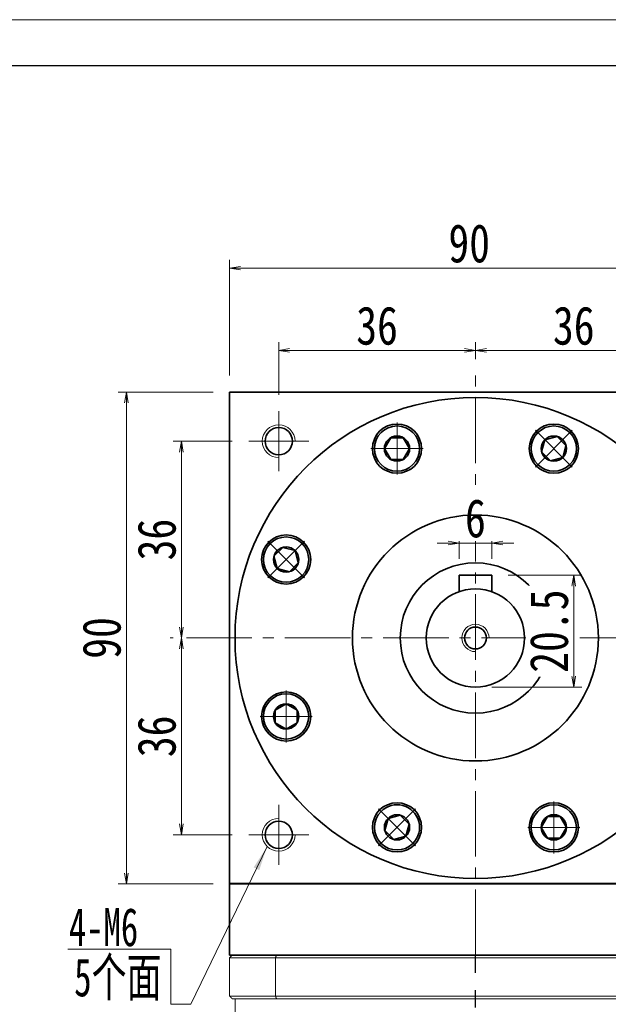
# Model space of a CAD drawing. Header units: millimetres. Extents: x -35 to 701, y -29 to 472.
# Tile 6 of 7: x 333 to 441, y 291 to 472. Entities that reach past the tile are written whole.
import ezdxf

# ---------------------------------------------------------------- set-up
doc = ezdxf.new("R2010")
doc.units = ezdxf.units.MM
doc.set_wipeout_variables(frame=1)
doc.linetypes.add('CENTER2', pattern=[28.575, 19.05, -3.175, 3.175, -3.175])
doc.linetypes.add('点画线', pattern=[18, 12, -2, 2, -2])
doc.layers.add('3中心线层', color=1, linetype='CENTER2')
for name, color, linetype, lineweight in [('EB0', 7, 'Continuous', 35), ('中心线层', 1, '点画线', 18), ('图框_外框线', 7, 'Continuous', 18), ('尺寸线层', 3, 'Continuous', 18), ('粗实线', 7, 'Continuous', 40), ('粗实线层', 7, 'Continuous', 35)]:
    doc.layers.add(name, color=color, linetype=linetype, lineweight=lineweight)
doc.styles.add('宋体', font='SimSun.ttf', dxfattribs={"width": 0.8})
doc.styles.add('标准', font='txt', dxfattribs={"width": 0.667})
doc.dimstyles.new('A水平标注$0', dxfattribs={"dimtxt": 3.5, "dimasz": 2, "dimexe": 1.5, "dimexo": 3, "dimgap": 1.1, "dimtad": 1, "dimtoh": 1, "dimdec": 4, "dimdsep": 46, "dimtxsty": '宋体', "dimblk": 'OPEN', "dimcen": 3, "dimclrd": 3, "dimclre": 3, "dimclrt": 6, "dimadec": 0, "dimazin": 0, "dimtm": 1e-09, "dimtfac": 1, "dimtdec": 4, "dimtix": 1, "dimtmove": 0, "dimatfit": 3, "dimldrblk": 'OPEN', "dimfxl": 0, "dimlwd": 13, "dimlwe": 13, "dimarcsym": 0})

# ---------------------------------------------------------------- blocks, each defined once
blk = doc.blocks.new('_Open')
at = {"color": 0, "linetype": 'ByBlock', "lineweight": -2}
for p, q in [((-1, 0.167), (0, 0)), ((-1, -0.167), (0, 0)), ((0, 0), (-1, 0))]:
    blk.add_line(p, q, dxfattribs=at)
blk = doc.blocks.new('*D14')
at = {"layer": 'Defpoints', "color": 0, "transparency": 16777216}
for p in [(461.2, 426.06), (371.2, 403.4), (461.2, 403.4)]:
    blk.add_point(p, dxfattribs=at)
at = {"layer": '尺寸线层', "color": 3, "lineweight": 13, "transparency": 16777216}
for p, q in [((371.2, 406.4), (371.2, 427.56)), ((461.2, 406.4), (461.2, 427.56)), ((373.2, 426.06), (459.2, 426.06))]:
    blk.add_line(p, q, dxfattribs=at)
at = {"layer": '尺寸线层', "color": 3, "lineweight": 13, "transparency": 16777216, "xscale": 2, "yscale": 2, "zscale": 2, "rotation": 180}
blk.add_blockref('_Open', (371.2, 426.06), dxfattribs=at)
at = {"layer": '尺寸线层', "color": 3, "lineweight": 13, "transparency": 16777216, "xscale": 2, "yscale": 2, "zscale": 2}
blk.add_blockref('_Open', (461.2, 426.06), dxfattribs=at)
at = {"layer": '尺寸线层', "color": 6, "transparency": 16777216, "insert": (415.06, 430.56), "char_height": 7, "attachment_point": 5, "style": '宋体', "bg_fill": 3, "box_fill_scale": 1.1, "bg_fill_color": 256, "bg_fill_true_color": 13158600, "bg_fill_transparency": 0}
blk.add_mtext('90', dxfattribs=at)
blk = doc.blocks.new('*D15')
at = {"layer": 'Defpoints', "color": 0, "transparency": 16777216}
for p in [(380.2, 411.01), (416.2, 406.4), (380.2, 399.9)]:
    blk.add_point(p, dxfattribs=at)
at = {"layer": '尺寸线层', "color": 3, "lineweight": 13, "transparency": 16777216}
for p, q in [((380.2, 402.9), (380.2, 412.51)), ((414.2, 411.01), (382.2, 411.01)), ((416.2, 409.4), (416.2, 412.51))]:
    blk.add_line(p, q, dxfattribs=at)
at = {"layer": '尺寸线层', "color": 3, "lineweight": 13, "transparency": 16777216, "xscale": 2, "yscale": 2, "zscale": 2, "rotation": 180}
blk.add_blockref('_Open', (380.2, 411.01), dxfattribs=at)
at = {"layer": '尺寸线层', "color": 3, "lineweight": 13, "transparency": 16777216, "xscale": 2, "yscale": 2, "zscale": 2}
blk.add_blockref('_Open', (416.2, 411.01), dxfattribs=at)
at = {"layer": '尺寸线层', "color": 6, "transparency": 16777216, "insert": (398.2, 415.51), "char_height": 7, "attachment_point": 5, "style": '宋体', "bg_fill": 3, "box_fill_scale": 1.1, "bg_fill_color": 256, "bg_fill_true_color": 13158600, "bg_fill_transparency": 0}
blk.add_mtext('36', dxfattribs=at)
blk = doc.blocks.new('*D16')
at = {"layer": 'Defpoints', "color": 0, "transparency": 16777216}
for p in [(452.2, 411.01), (416.2, 406.4), (452.2, 399.9)]:
    blk.add_point(p, dxfattribs=at)
at = {"layer": '尺寸线层', "color": 3, "lineweight": 13, "transparency": 16777216}
for p, q in [((416.2, 409.4), (416.2, 412.51)), ((418.2, 411.01), (450.2, 411.01)), ((452.2, 402.9), (452.2, 412.51))]:
    blk.add_line(p, q, dxfattribs=at)
at = {"layer": '尺寸线层', "color": 3, "lineweight": 13, "transparency": 16777216, "xscale": 2, "yscale": 2, "zscale": 2, "rotation": 180}
blk.add_blockref('_Open', (416.2, 411.01), dxfattribs=at)
at = {"layer": '尺寸线层', "color": 3, "lineweight": 13, "transparency": 16777216, "xscale": 2, "yscale": 2, "zscale": 2}
blk.add_blockref('_Open', (452.2, 411.01), dxfattribs=at)
at = {"layer": '尺寸线层', "color": 6, "transparency": 16777216, "insert": (434.2, 415.51), "char_height": 7, "attachment_point": 5, "style": '宋体', "bg_fill": 3, "box_fill_scale": 1.1, "bg_fill_color": 256, "bg_fill_true_color": 13158600, "bg_fill_transparency": 0}
blk.add_mtext('36', dxfattribs=at)
blk = doc.blocks.new('*D17')
at = {"layer": 'Defpoints', "color": 0, "transparency": 16777216}
for p in [(374.7, 394.4), (362.39, 358.4), (363.31, 358.4)]:
    blk.add_point(p, dxfattribs=at)
at = {"layer": '尺寸线层', "color": 3, "lineweight": 13, "transparency": 16777216}
for p, q in [((371.7, 394.4), (360.89, 394.4)), ((362.39, 392.4), (362.39, 360.4)), ((360.31, 358.4), (360.89, 358.4))]:
    blk.add_line(p, q, dxfattribs=at)
at = {"layer": '尺寸线层', "color": 3, "lineweight": 13, "transparency": 16777216, "xscale": 2, "yscale": 2, "zscale": 2}
for p, rotation in [((362.39, 394.4), 90), ((362.39, 358.4), 270)]:
    blk.add_blockref('_Open', p, dxfattribs=dict(at, rotation=rotation))
at = {"layer": '尺寸线层', "color": 6, "transparency": 16777216, "insert": (357.89, 376.4), "char_height": 7, "attachment_point": 5, "rotation": 90, "style": '宋体', "bg_fill": 3, "box_fill_scale": 1.1, "bg_fill_color": 256, "bg_fill_true_color": 13158600, "bg_fill_transparency": 0}
blk.add_mtext('36', dxfattribs=at)
blk = doc.blocks.new('*D18')
at = {"layer": 'Defpoints', "color": 0, "transparency": 16777216}
for p in [(363.31, 358.4), (362.39, 322.4), (374.7, 322.4)]:
    blk.add_point(p, dxfattribs=at)
at = {"layer": '尺寸线层', "color": 3, "lineweight": 13, "transparency": 16777216}
for p, q in [((360.31, 358.4), (360.89, 358.4)), ((362.39, 356.4), (362.39, 324.4)), ((371.7, 322.4), (360.89, 322.4))]:
    blk.add_line(p, q, dxfattribs=at)
at = {"layer": '尺寸线层', "color": 3, "lineweight": 13, "transparency": 16777216, "xscale": 2, "yscale": 2, "zscale": 2}
for p, rotation in [((362.39, 358.4), 90), ((362.39, 322.4), 270)]:
    blk.add_blockref('_Open', p, dxfattribs=dict(at, rotation=rotation))
at = {"layer": '尺寸线层', "color": 6, "transparency": 16777216, "insert": (357.89, 340.4), "char_height": 7, "attachment_point": 5, "rotation": 90, "style": '宋体', "bg_fill": 3, "box_fill_scale": 1.1, "bg_fill_color": 256, "bg_fill_true_color": 13158600, "bg_fill_transparency": 0}
blk.add_mtext('36', dxfattribs=at)
blk = doc.blocks.new('*D21')
at = {"layer": 'Defpoints', "color": 0, "transparency": 16777216}
for p in [(419.2, 369.9), (416.2, 349.4), (434.2, 349.4)]:
    blk.add_point(p, dxfattribs=at)
at = {"layer": '尺寸线层', "color": 3, "lineweight": 13, "transparency": 16777216}
for p, q in [((422.2, 369.9), (435.7, 369.9)), ((434.2, 367.9), (434.2, 351.4)), ((419.2, 349.4), (435.7, 349.4))]:
    blk.add_line(p, q, dxfattribs=at)
at = {"layer": '尺寸线层', "color": 3, "lineweight": 13, "transparency": 16777216, "xscale": 2, "yscale": 2, "zscale": 2}
for p, rotation in [((434.2, 369.9), 90), ((434.2, 349.4), 270)]:
    blk.add_blockref('_Open', p, dxfattribs=dict(at, rotation=rotation))
at = {"layer": '尺寸线层', "color": 6, "transparency": 16777216, "insert": (429.7, 359.65), "char_height": 7, "attachment_point": 5, "rotation": 90, "style": '宋体', "bg_fill": 3, "box_fill_scale": 1.1, "bg_fill_color": 256, "bg_fill_true_color": 13158600, "bg_fill_transparency": 0}
blk.add_mtext('20.5', dxfattribs=at)
blk = doc.blocks.new('*D33')
at = {"layer": 'Defpoints', "color": 0, "transparency": 16777216}
for p in [(413.2, 375.76), (413.2, 369.9), (419.2, 369.9)]:
    blk.add_point(p, dxfattribs=at)
at = {"layer": '尺寸线层', "color": 3, "lineweight": 13, "transparency": 16777216}
for p, q in [((413.2, 372.9), (413.2, 377.26)), ((419.2, 372.9), (419.2, 377.26)), ((411.2, 375.76), (409.2, 375.76)), ((419.2, 375.76), (413.2, 375.76)), ((421.2, 375.76), (423.2, 375.76))]:
    blk.add_line(p, q, dxfattribs=at)
at = {"layer": '尺寸线层', "color": 3, "lineweight": 13, "transparency": 16777216, "xscale": 2, "yscale": 2, "zscale": 2}
blk.add_blockref('_Open', (413.2, 375.76), dxfattribs=at)
at = {"layer": '尺寸线层', "color": 3, "lineweight": 13, "transparency": 16777216, "xscale": 2, "yscale": 2, "zscale": 2, "rotation": 180}
blk.add_blockref('_Open', (419.2, 375.76), dxfattribs=at)
at = {"layer": '尺寸线层', "color": 6, "transparency": 16777216, "insert": (416.2, 380.26), "char_height": 7, "attachment_point": 5, "style": '宋体', "bg_fill": 3, "box_fill_scale": 1.1, "bg_fill_color": 256, "bg_fill_true_color": 13158600, "bg_fill_transparency": 0}
blk.add_mtext('6', dxfattribs=at)
blk = doc.blocks.new('*X6')
at = {"layer": '中心线层', "linetype": '点画线', "lineweight": 18}
for p, q in [((0, -4.76), (0, 4.76)), ((-4.76, 0), (4.76, 0))]:
    blk.add_line(p, q, dxfattribs=at)
at = {"layer": '粗实线层'}
for p, q in [((-2.31, 0), (-1.15, 2)), ((-1.15, 2), (1.15, 2)), ((2.31, 0), (1.15, 2)), ((2.31, 0), (1.15, 2)), ((-2.31, 0), (-1.15, -2)), ((2.31, 0), (1.15, -2)), ((-1.15, -2), (1.15, -2))]:
    blk.add_line(p, q, dxfattribs=at)
blk.add_circle((0, 0), 2.31, dxfattribs=at)
for start, end in [(0, 180), (180, 360)]:
    blk.add_arc((0, 0), 4.14, start, end, dxfattribs=at)
blk = doc.blocks.new('*D34')
at = {"layer": 'Defpoints', "color": 0, "transparency": 16777216}
for p in [(371.2, 403.4), (352.32, 313.4), (371.2, 313.4)]:
    blk.add_point(p, dxfattribs=at)
at = {"layer": '尺寸线层', "color": 3, "lineweight": 13, "transparency": 16777216}
for p, q in [((368.2, 403.4), (350.82, 403.4)), ((352.32, 401.4), (352.32, 315.4)), ((368.2, 313.4), (350.82, 313.4))]:
    blk.add_line(p, q, dxfattribs=at)
at = {"layer": '尺寸线层', "color": 3, "lineweight": 13, "transparency": 16777216, "xscale": 2, "yscale": 2, "zscale": 2}
for p, rotation in [((352.32, 403.4), 90), ((352.32, 313.4), 270)]:
    blk.add_blockref('_Open', p, dxfattribs=dict(at, rotation=rotation))
at = {"layer": '尺寸线层', "color": 6, "transparency": 16777216, "insert": (347.82, 358.4), "char_height": 7, "attachment_point": 5, "rotation": 90, "style": '宋体', "bg_fill": 3, "box_fill_scale": 1.1, "bg_fill_color": 256, "bg_fill_true_color": 13158600, "bg_fill_transparency": 0}
blk.add_mtext('90', dxfattribs=at)

msp = doc.modelspace()

# ---------------------------------------------------------------- hatches: boundary and pattern name
at = {"layer": '尺寸线层', "linetype": 'Continuous'}
msp.add_hatch(color=0, dxfattribs=at).paths.add_polyline_path([(378.07623, 320.23625), (376.6249, 315.93974), (375.61195, 316.42919)], flags=0)

# ---------------------------------------------------------------- linework, layer by layer
at = {"color": 7, "linetype": 'Continuous', "lineweight": 15}
for p, q in [((371.19755, 299.89768), (379.6052, 299.89768)), ((371.19755, 292.89768), (371.19755, 299.89768)), ((379.78327, 300.39768), (371.69755, 300.39768)), ((379.6052, 299.89768), (379.6052, 292.89768)), ((379.6052, 299.89768), (452.7899, 299.89768)), ((452.61184, 300.39768), (379.78327, 300.39768)), ((379.6052, 292.89768), (371.19755, 292.89768)), ((371.69755, 292.39768), (379.78327, 292.39768)), ((452.7899, 292.89768), (379.6052, 292.89768)), ((379.78327, 292.39768), (452.61184, 292.39768))]:
    msp.add_line(p, q, dxfattribs=at)
for points in [[(371.69755, 300.39768), (371.19755, 299.89768)], [(379.78327, 300.39768), (379.6052, 299.89768)], [(371.19755, 292.89768), (371.69755, 292.39768)], [(372.19755, 266.39768), (372.19755, 292.39768)], [(379.6052, 292.89768), (379.78327, 292.39768)]]:
    msp.add_open_spline(points, degree=1, dxfattribs=at)
at = {"layer": '3中心线层'}
msp.add_line((416.20094, 154.27744), (416.19844, 300.39768), dxfattribs=at)
at = {"layer": 'EB0'}
msp.add_line((461.19755, 300.39768), (371.19755, 300.39768), dxfattribs=at)
at = {"layer": '中心线层'}
for p, q in [((416.19755, 300.39768), (416.19755, 406.39768)), ((380.19755, 388.89768), (380.19755, 399.89768)), ((374.69755, 394.39768), (385.69755, 394.39768)), ((363.30567, 358.39768), (467.84967, 358.39768)), ((380.19755, 316.89768), (380.19755, 327.89768)), ((385.69755, 322.39768), (374.69755, 322.39768))]:
    msp.add_line(p, q, dxfattribs=at)
at = {"layer": '尺寸线层', "color": 0, "linetype": 'Continuous'}
msp.add_line((378.07623, 320.23625), (364.13266, 291.37931), dxfattribs=at)
at = {"layer": '尺寸线层', "color": 0}
for p, q in [((360.45904, 301.46841), (341.6228, 301.46841)), ((360.45904, 291.37931), (360.45904, 301.46841)), ((364.13266, 291.37931), (360.45904, 291.37931))]:
    msp.add_line(p, q, dxfattribs=at)
at = {"layer": '粗实线', "lineweight": 40}
msp.add_line((461.19755, 313.39768), (371.19755, 313.39768), dxfattribs=at)
at = {"layer": '粗实线层'}
for p, q in [((371.19755, 403.39768), (461.19755, 403.39768)), ((371.19755, 313.39768), (371.19755, 403.39768)), ((419.19755, 369.89768), (413.19755, 369.89768)), ((413.19755, 369.89768), (413.19755, 366.88296)), ((419.19755, 369.89768), (419.19755, 366.88296)), ((371.19755, 313.39768), (371.19755, 300.39768)), ((371.19755, 300.39768), (461.19755, 300.39768))]:
    msp.add_line(p, q, dxfattribs=at)
for centre, radius in [((380.19755, 394.39768), 2.5), ((401.84692, 393.04316), 4.5), ((430.54818, 393.04316), 4.5), ((381.55207, 372.74831), 4.5), ((416.19755, 358.39768), 13.75), ((381.55207, 344.04705), 4.5), ((401.84692, 323.7522), 4.5), ((430.54818, 323.7522), 4.5), ((380.19755, 322.39768), 2.5)]:
    msp.add_circle(centre, radius, dxfattribs=at)
at = {"layer": '粗实线层', "lineweight": 18}
for centre, start, end in [((380.19755, 394.39768), 0, 270), ((380.19755, 322.39768), 90, 360)]:
    msp.add_arc(centre, 3, start, end, dxfattribs=at)

# ---------------------------------------------------------------- texts
at = {"layer": '尺寸线层', "color": 0}
for s, style, width, p in [('4-M6', '标准', 0.667, (341.77525, 302.01922)), ('5个面', '宋体', 0.67, (342.75855, 292.83745))]:
    msp.add_text(s, height=7, dxfattribs=dict(at, style=style, width=width)).set_placement(p)

# ---------------------------------------------------------------- next in the draw order: dimensions: what is measured, and where the dimension line sits
at = {"layer": '尺寸线层'}
dim = msp.add_linear_dim(base=(461.19755, 426.05786), p1=(371.19755, 403.39768), p2=(461.19755, 403.39768), dimstyle='A水平标注$0', override={"dimtxt": 7, "dimgap": 1, "dimdec": 1, "dimpost": '<>', "dimblk": 'Open', "dimtvp": 0.1, "dimtfill": 1, "dimtfillclr": 256}, dxfattribs=at)
dim.commit()
dim.dimension.update_dxf_attribs({"geometry": '*D14', "text_midpoint": (415.06475, 426.05786), "dimtype": 160})
dim = msp.add_linear_dim(base=(362.39451, 358.39768), p1=(374.69755, 394.39768), p2=(363.30567, 358.39768), angle=270, dimstyle='A水平标注$0', override={"dimtxt": 7, "dimgap": 1, "dimdec": 1, "dimpost": '<>', "dimblk": 'Open', "dimtvp": 0.1, "dimtfill": 1, "dimtfillclr": 256}, dxfattribs=at)
dim.commit()
dim.dimension.update_dxf_attribs({"geometry": '*D17', "text_midpoint": (357.89451, 376.39768)})

# ---------------------------------------------------------------- next in the draw order: dimensions: what is measured, and where the dimension line sits
dim = msp.add_linear_dim(base=(380.19755, 411.0149), p1=(416.19755, 406.39768), p2=(380.19755, 399.89768), dimstyle='A水平标注$0', override={"dimtxt": 7, "dimgap": 1, "dimdec": 1, "dimpost": '<>', "dimblk": 'Open', "dimtvp": 0.1, "dimtfill": 1, "dimtfillclr": 256}, dxfattribs=at)
dim.commit()
dim.dimension.update_dxf_attribs({"geometry": '*D15', "text_midpoint": (398.19755, 415.5149)})
dim = msp.add_linear_dim(base=(362.39451, 322.39768), p1=(363.30567, 358.39768), p2=(374.69755, 322.39768), angle=270, dimstyle='A水平标注$0', override={"dimtxt": 7, "dimgap": 1, "dimdec": 1, "dimpost": '<>', "dimblk": 'Open', "dimtvp": 0.1, "dimtfill": 1, "dimtfillclr": 256}, dxfattribs=at)
dim.commit()
dim.dimension.update_dxf_attribs({"geometry": '*D18', "text_midpoint": (357.89451, 340.39768)})

# ---------------------------------------------------------------- next in the draw order: dimensions: what is measured, and where the dimension line sits
dim = msp.add_linear_dim(base=(452.19755, 411.0149), p1=(416.19755, 406.39768), p2=(452.19755, 399.89768), dimstyle='A水平标注$0', override={"dimtxt": 7, "dimgap": 1, "dimdec": 1, "dimpost": '<>', "dimblk": 'Open', "dimtvp": 0.1, "dimtfill": 1, "dimtfillclr": 256}, dxfattribs=at)
dim.commit()
dim.dimension.update_dxf_attribs({"geometry": '*D16', "text_midpoint": (434.19755, 415.5149)})
dim = msp.add_linear_dim(base=(352.31777, 313.39768), p1=(371.19755, 403.39768), p2=(371.19755, 313.39768), angle=270, dimstyle='A水平标注$0', override={"dimtxt": 7, "dimgap": 1, "dimdec": 1, "dimpost": '<>', "dimblk": 'Open', "dimtvp": 0.1, "dimtfill": 1, "dimtfillclr": 256}, dxfattribs=at)
dim.commit()
dim.dimension.update_dxf_attribs({"geometry": '*D34', "text_midpoint": (347.81777, 358.39768)})

# ---------------------------------------------------------------- next in the draw order: linework, layer by layer
at = {"layer": '粗实线层'}
msp.add_circle((416.19755, 358.39768), 44, dxfattribs=at)

# ---------------------------------------------------------------- next in the draw order: dimensions: what is measured, and where the dimension line sits
at = {"layer": '尺寸线层'}
dim = msp.add_linear_dim(base=(434.19755, 349.39768), p1=(419.19755, 369.89768), p2=(416.19755, 349.39768), angle=270, dimstyle='A水平标注$0', override={"dimtxt": 7, "dimgap": 1, "dimdec": 1, "dimpost": '<>', "dimblk": 'Open', "dimtvp": 0.1, "dimtfill": 1, "dimtfillclr": 256}, dxfattribs=at)
dim.commit()
dim.dimension.update_dxf_attribs({"geometry": '*D21', "text_midpoint": (429.69755, 359.64768)})

# ---------------------------------------------------------------- next in the draw order: wipeouts: each hides what was drawn before it
for points in [[(405.98692, 393.04316), (405.98685, 393.06742), (405.98664, 393.09169), (405.98628, 393.11595), (405.98579, 393.1402), (405.98515, 393.16446), (405.98436, 393.18871), (405.98344, 393.21295), (405.98237, 393.23719), (405.98117, 393.26143), (405.97982, 393.28565), (405.97832, 393.30987), (405.97669, 393.33408), (405.97491, 393.35828), (405.973, 393.38246), (405.97094, 393.40664), (405.96874, 393.4308), (405.96639, 393.45495), (405.96391, 393.47909), (405.96128, 393.50321), (405.95852, 393.52731), (405.95561, 393.5514), (405.95256, 393.57547), (405.94937, 393.59952), (405.94604, 393.62356), (405.94257, 393.64757), (405.93895, 393.67156), (405.9352, 393.69553), (405.93131, 393.71948), (405.92727, 393.74341), (405.9231, 393.76731), (405.9231, 393.76731), (405.88503, 393.956), (405.83824, 394.14271), (405.78281, 394.32705), (405.71888, 394.50861), (405.64658, 394.68701), (405.56606, 394.86185), (405.4775, 395.03276), (405.3811, 395.19936), (405.27705, 395.36131), (405.16559, 395.51824), (405.04696, 395.66983), (404.9214, 395.81574), (404.7892, 395.95565), (404.65064, 396.08926), (404.50602, 396.2163), (404.35565, 396.33647), (404.19986, 396.44952), (404.03898, 396.55521), (403.87336, 396.6533), (403.70336, 396.7436), (403.52935, 396.82589), (403.3517, 396.9), (403.1708, 396.96578), (402.98704, 397.02308), (402.80081, 397.07177), (402.61252, 397.11175), (402.42257, 397.14294), (402.23138, 397.16527), (402.03936, 397.17869), (401.84692, 397.18316), (401.84692, 397.18316), (401.65449, 397.17869), (401.46246, 397.16527), (401.27127, 397.14294), (401.08133, 397.11175), (400.89304, 397.07177), (400.70681, 397.02308), (400.52305, 396.96578), (400.34214, 396.9), (400.16449, 396.82589), (399.99048, 396.7436), (399.82048, 396.6533), (399.65487, 396.55521), (399.49399, 396.44952), (399.33819, 396.33647), (399.18782, 396.2163), (399.0432, 396.08926), (398.90464, 395.95565), (398.77244, 395.81574), (398.64689, 395.66983), (398.52826, 395.51824), (398.4168, 395.36131), (398.31275, 395.19936), (398.21634, 395.03276), (398.12779, 394.86185), (398.04727, 394.68701), (397.97497, 394.50861), (397.91103, 394.32705), (397.85561, 394.14271), (397.80881, 393.956), (397.77075, 393.76731), (397.77075, 393.76731), (397.76657, 393.74341), (397.76254, 393.71948), (397.75865, 393.69553), (397.75489, 393.67156), (397.75128, 393.64757), (397.74781, 393.62356), (397.74448, 393.59952), (397.74129, 393.57547), (397.73824, 393.5514), (397.73533, 393.52731), (397.73256, 393.50321), (397.72994, 393.47909), (397.72745, 393.45495), (397.72511, 393.4308), (397.72291, 393.40664), (397.72085, 393.38246), (397.71893, 393.35828), (397.71716, 393.33408), (397.71552, 393.30987), (397.71403, 393.28565), (397.71268, 393.26143), (397.71147, 393.23719), (397.71041, 393.21295), (397.70948, 393.18871), (397.7087, 393.16446), (397.70806, 393.1402), (397.70756, 393.11595), (397.70721, 393.09169), (397.70699, 393.06742), (397.70692, 393.04316), (397.70692, 393.04316), (397.7126, 392.82649), (397.7296, 392.61041), (397.75789, 392.39552), (397.79739, 392.18241), (397.84799, 391.97165), (397.90955, 391.76383), (397.9819, 391.55952), (398.06485, 391.35927), (398.15816, 391.16364), (398.26158, 390.97316), (398.37483, 390.78835), (398.49759, 390.60973), (398.62954, 390.43777), (398.7703, 390.27296), (398.9195, 390.11574), (399.07672, 389.96654), (399.24154, 389.82578), (399.41349, 389.69383), (399.59212, 389.57106), (399.77692, 389.45781), (399.9674, 389.35439), (400.16303, 389.26108), (400.36328, 389.17814), (400.56759, 389.10579), (400.77541, 389.04423), (400.98617, 388.99363), (401.19928, 388.95413), (401.41418, 388.92584), (401.63025, 388.90883), (401.84692, 388.90316), (401.84692, 388.90316), (402.06359, 388.90883), (402.27967, 388.92584), (402.49456, 388.95413), (402.70768, 388.99363), (402.91843, 389.04423), (403.12625, 389.10579), (403.33057, 389.17814), (403.53081, 389.26108), (403.72644, 389.35439), (403.91692, 389.45781), (404.10173, 389.57106), (404.28035, 389.69383), (404.45231, 389.82578), (404.61712, 389.96654), (404.77435, 390.11574), (404.92354, 390.27296), (405.06431, 390.43777), (405.19625, 390.60973), (405.31902, 390.78835), (405.43227, 390.97316), (405.53569, 391.16364), (405.629, 391.35927), (405.71195, 391.55952), (405.7843, 391.76383), (405.84586, 391.97165), (405.89645, 392.18241), (405.93595, 392.39552), (405.96424, 392.61041), (405.98125, 392.82649)], [(433.4756, 390.11574), (433.49271, 390.13294), (433.50971, 390.15025), (433.52662, 390.16766), (433.54342, 390.18516), (433.56012, 390.20277), (433.57671, 390.22047), (433.5932, 390.23826), (433.60959, 390.25616), (433.62587, 390.27415), (433.64205, 390.29223), (433.65811, 390.31041), (433.67408, 390.32868), (433.68993, 390.34705), (433.70568, 390.36551), (433.72132, 390.38406), (433.73685, 390.4027), (433.75227, 390.42144), (433.76758, 390.44026), (433.78278, 390.45917), (433.79786, 390.47817), (433.81284, 390.49726), (433.8277, 390.51644), (433.84246, 390.5357), (433.8571, 390.55505), (433.87162, 390.57449), (433.88603, 390.59401), (433.90033, 390.61361), (433.91451, 390.6333), (433.92857, 390.65307), (433.94252, 390.67292), (433.94252, 390.67292), (434.04903, 390.83326), (434.14797, 390.99838), (434.23912, 391.16791), (434.3223, 391.3415), (434.39732, 391.51877), (434.46401, 391.69934), (434.52225, 391.88281), (434.57189, 392.06879), (434.61283, 392.25687), (434.64498, 392.44666), (434.66828, 392.63773), (434.68267, 392.82968), (434.68813, 393.02209), (434.68463, 393.21455), (434.67219, 393.40664), (434.65084, 393.59794), (434.62062, 393.78804), (434.58159, 393.97653), (434.53385, 394.16301), (434.47749, 394.34706), (434.41263, 394.5283), (434.33942, 394.70632), (434.25802, 394.88075), (434.16859, 395.0512), (434.07134, 395.21732), (433.96647, 395.37873), (433.85421, 395.5351), (433.73481, 395.68608), (433.60851, 395.83134), (433.4756, 395.97058), (433.4756, 395.97058), (433.33637, 396.10349), (433.1911, 396.22979), (433.04012, 396.34919), (432.88375, 396.46145), (432.72234, 396.56632), (432.55622, 396.66357), (432.38577, 396.75299), (432.21134, 396.8344), (432.03332, 396.90761), (431.85208, 396.97247), (431.66803, 397.02883), (431.48155, 397.07657), (431.29306, 397.1156), (431.10296, 397.14582), (430.91166, 397.16717), (430.71957, 397.17961), (430.52711, 397.18311), (430.3347, 397.17765), (430.14275, 397.16326), (429.95168, 397.13996), (429.76189, 397.10781), (429.57381, 397.06686), (429.38783, 397.01722), (429.20436, 396.95899), (429.02379, 396.8923), (428.84653, 396.81728), (428.67293, 396.7341), (428.5034, 396.64295), (428.33828, 396.54401), (428.17794, 396.4375), (428.17794, 396.4375), (428.15809, 396.42355), (428.13832, 396.40949), (428.11863, 396.39531), (428.09903, 396.38101), (428.07951, 396.3666), (428.06007, 396.35207), (428.04072, 396.33744), (428.02146, 396.32268), (428.00228, 396.30782), (427.98319, 396.29284), (427.96419, 396.27775), (427.94528, 396.26256), (427.92646, 396.24725), (427.90772, 396.23183), (427.88908, 396.2163), (427.87053, 396.20066), (427.85207, 396.18491), (427.83371, 396.16906), (427.81543, 396.15309), (427.79725, 396.13702), (427.77917, 396.12085), (427.76118, 396.10457), (427.74328, 396.08818), (427.72549, 396.07169), (427.70779, 396.0551), (427.69018, 396.0384), (427.67268, 396.0216), (427.65527, 396.00469), (427.63797, 395.98769), (427.62076, 395.97058), (427.62076, 395.97058), (427.47156, 395.81336), (427.3308, 395.64855), (427.19885, 395.47659), (427.07608, 395.29797), (426.96284, 395.11316), (426.85941, 394.92268), (426.7661, 394.72705), (426.68316, 394.5268), (426.61081, 394.32249), (426.54925, 394.11467), (426.49865, 393.90391), (426.45915, 393.6908), (426.43086, 393.47591), (426.41385, 393.25983), (426.40818, 393.04316), (426.41385, 392.82649), (426.43086, 392.61041), (426.45915, 392.39552), (426.49865, 392.18241), (426.54925, 391.97165), (426.61081, 391.76383), (426.68316, 391.55952), (426.7661, 391.35927), (426.85941, 391.16364), (426.96284, 390.97316), (427.07608, 390.78835), (427.19885, 390.60973), (427.3308, 390.43777), (427.47156, 390.27296), (427.62076, 390.11574), (427.62076, 390.11574), (427.77798, 389.96654), (427.94279, 389.82578), (428.11475, 389.69383), (428.29338, 389.57106), (428.47818, 389.45781), (428.66866, 389.35439), (428.86429, 389.26108), (429.06454, 389.17814), (429.26885, 389.10579), (429.47667, 389.04423), (429.68743, 388.99363), (429.90054, 388.95413), (430.11543, 388.92584), (430.33151, 388.90883), (430.54818, 388.90316), (430.76485, 388.90883), (430.98093, 388.92584), (431.19582, 388.95413), (431.40894, 388.99363), (431.61969, 389.04423), (431.82751, 389.10579), (432.03182, 389.17814), (432.23207, 389.26108), (432.4277, 389.35439), (432.61818, 389.45781), (432.80299, 389.57106), (432.98161, 389.69383), (433.15357, 389.82578), (433.31838, 389.96654)], [(384.47949, 375.67573), (384.46229, 375.69283), (384.44498, 375.70984), (384.42757, 375.72674), (384.41007, 375.74354), (384.39246, 375.76024), (384.37476, 375.77684), (384.35697, 375.79333), (384.33907, 375.80971), (384.32108, 375.826), (384.303, 375.84217), (384.28482, 375.85824), (384.26655, 375.8742), (384.24818, 375.89006), (384.22972, 375.9058), (384.21117, 375.92144), (384.19253, 375.93697), (384.17379, 375.95239), (384.15497, 375.9677), (384.13606, 375.9829), (384.11706, 375.99799), (384.09797, 376.01297), (384.07879, 376.02783), (384.05953, 376.04258), (384.04018, 376.05722), (384.02074, 376.07175), (384.00122, 376.08616), (383.98162, 376.10045), (383.96193, 376.11463), (383.94216, 376.1287), (383.92231, 376.14265), (383.92231, 376.14265), (383.76197, 376.24915), (383.59685, 376.34809), (383.42732, 376.43925), (383.25373, 376.52242), (383.07646, 376.59744), (382.89589, 376.66414), (382.71242, 376.72237), (382.52644, 376.77201), (382.33836, 376.81295), (382.14857, 376.84511), (381.9575, 376.86841), (381.76555, 376.8828), (381.57314, 376.88825), (381.38068, 376.88476), (381.18859, 376.87232), (380.99729, 376.85097), (380.80719, 376.82074), (380.6187, 376.78172), (380.43222, 376.73397), (380.24817, 376.67761), (380.06693, 376.61276), (379.88891, 376.53955), (379.71448, 376.45814), (379.54403, 376.36872), (379.37791, 376.27146), (379.2165, 376.16659), (379.06013, 376.05434), (378.90915, 375.93493), (378.76389, 375.80864), (378.62465, 375.67573), (378.62465, 375.67573), (378.49174, 375.53649), (378.36544, 375.39122), (378.24604, 375.24025), (378.13378, 375.08388), (378.02891, 374.92247), (377.93166, 374.75635), (377.84224, 374.58589), (377.76083, 374.41147), (377.68762, 374.23344), (377.62276, 374.05221), (377.5664, 373.86815), (377.51866, 373.68168), (377.47963, 373.49319), (377.44941, 373.30309), (377.42806, 373.11178), (377.41562, 372.9197), (377.41212, 372.72724), (377.41758, 372.53483), (377.43197, 372.34288), (377.45527, 372.1518), (377.48742, 371.96202), (377.52837, 371.77393), (377.57801, 371.58796), (377.63624, 371.40449), (377.70293, 371.22392), (377.77795, 371.04665), (377.86113, 370.87306), (377.95228, 370.70352), (378.05122, 370.53841), (378.15773, 370.37807), (378.15773, 370.37807), (378.17168, 370.35821), (378.18574, 370.33844), (378.19992, 370.31876), (378.21422, 370.29915), (378.22863, 370.27963), (378.24316, 370.2602), (378.25779, 370.24085), (378.27255, 370.22158), (378.28741, 370.20241), (378.30239, 370.18332), (378.31748, 370.16432), (378.33267, 370.14541), (378.34798, 370.12658), (378.3634, 370.10785), (378.37893, 370.08921), (378.39457, 370.07066), (378.41032, 370.0522), (378.42617, 370.03383), (378.44214, 370.01556), (378.45821, 369.99738), (378.47438, 369.97929), (378.49066, 369.9613), (378.50705, 369.94341), (378.52354, 369.92561), (378.54013, 369.90791), (378.55683, 369.89031), (378.57363, 369.8728), (378.59054, 369.8554), (378.60754, 369.83809), (378.62465, 369.82088), (378.62465, 369.82088), (378.78187, 369.67169), (378.94668, 369.53092), (379.11864, 369.39898), (379.29726, 369.27621), (379.48207, 369.16296), (379.67255, 369.05954), (379.86818, 368.96623), (380.06843, 368.88328), (380.27274, 368.81093), (380.48056, 368.74937), (380.69132, 368.69878), (380.90443, 368.65928), (381.11932, 368.63099), (381.3354, 368.61398), (381.55207, 368.60831), (381.76874, 368.61398), (381.98482, 368.63099), (382.19971, 368.65928), (382.41282, 368.69878), (382.62358, 368.74937), (382.8314, 368.81093), (383.03571, 368.88328), (383.23596, 368.96623), (383.43159, 369.05954), (383.62207, 369.16296), (383.80688, 369.27621), (383.9855, 369.39898), (384.15746, 369.53092), (384.32227, 369.67169), (384.47949, 369.82088), (384.47949, 369.82088), (384.62869, 369.97811), (384.76945, 370.14292), (384.9014, 370.31488), (385.02417, 370.4935), (385.13742, 370.67831), (385.24084, 370.86879), (385.33415, 371.06442), (385.41709, 371.26466), (385.48944, 371.46898), (385.551, 371.6768), (385.6016, 371.88755), (385.6411, 372.10067), (385.66939, 372.31556), (385.6864, 372.53164), (385.69207, 372.74831), (385.6864, 372.96498), (385.66939, 373.18105), (385.6411, 373.39594), (385.6016, 373.60906), (385.551, 373.81982), (385.48944, 374.02764), (385.41709, 374.23195), (385.33415, 374.4322), (385.24084, 374.62783), (385.13742, 374.81831), (385.02417, 375.00311), (384.9014, 375.18174), (384.76945, 375.35369), (384.62869, 375.51851)], [(381.55207, 348.18705), (381.52781, 348.18698), (381.50354, 348.18676), (381.47928, 348.18641), (381.45503, 348.18591), (381.43077, 348.18527), (381.40652, 348.18449), (381.38228, 348.18357), (381.35804, 348.1825), (381.3338, 348.18129), (381.30958, 348.17994), (381.28536, 348.17845), (381.26115, 348.17681), (381.23695, 348.17504), (381.21277, 348.17312), (381.18859, 348.17106), (381.16443, 348.16886), (381.14028, 348.16652), (381.11614, 348.16403), (381.09202, 348.16141), (381.06792, 348.15864), (381.04383, 348.15573), (381.01976, 348.15268), (380.99571, 348.14949), (380.97167, 348.14616), (380.94766, 348.14269), (380.92367, 348.13908), (380.8997, 348.13533), (380.87575, 348.13143), (380.85182, 348.1274), (380.82792, 348.12322), (380.82792, 348.12322), (380.63923, 348.08516), (380.45252, 348.03836), (380.26818, 347.98294), (380.08662, 347.91901), (379.90822, 347.8467), (379.73338, 347.76619), (379.56247, 347.67763), (379.39587, 347.58122), (379.23392, 347.47718), (379.07699, 347.36572), (378.9254, 347.24708), (378.77949, 347.12153), (378.63958, 346.98933), (378.50597, 346.85077), (378.37893, 346.70615), (378.25876, 346.55578), (378.14571, 346.39999), (378.04002, 346.23911), (377.94193, 346.07349), (377.85163, 345.90349), (377.76934, 345.72948), (377.69523, 345.55183), (377.62945, 345.37093), (377.57215, 345.18716), (377.52346, 345.00093), (377.48347, 344.81264), (377.45229, 344.6227), (377.42996, 344.43151), (377.41654, 344.23949), (377.41207, 344.04705), (377.41207, 344.04705), (377.41654, 343.85461), (377.42996, 343.66259), (377.45229, 343.4714), (377.48347, 343.28145), (377.52346, 343.09316), (377.57215, 342.90693), (377.62945, 342.72317), (377.69523, 342.54227), (377.76934, 342.36462), (377.85163, 342.19061), (377.94193, 342.02061), (378.04002, 341.85499), (378.14571, 341.69411), (378.25876, 341.53832), (378.37893, 341.38795), (378.50597, 341.24333), (378.63958, 341.10477), (378.77949, 340.97257), (378.9254, 340.84702), (379.07699, 340.72838), (379.23392, 340.61692), (379.39587, 340.51287), (379.56247, 340.41647), (379.73338, 340.32791), (379.90822, 340.2474), (380.08662, 340.17509), (380.26818, 340.11116), (380.45252, 340.05574), (380.63923, 340.00894), (380.82792, 339.97087), (380.82792, 339.97087), (380.85182, 339.9667), (380.87575, 339.96267), (380.8997, 339.95877), (380.92367, 339.95502), (380.94766, 339.95141), (380.97167, 339.94793), (380.99571, 339.9446), (381.01976, 339.94141), (381.04383, 339.93836), (381.06792, 339.93546), (381.09202, 339.93269), (381.11614, 339.93006), (381.14028, 339.92758), (381.16443, 339.92524), (381.18859, 339.92304), (381.21277, 339.92098), (381.23695, 339.91906), (381.26115, 339.91728), (381.28536, 339.91565), (381.30958, 339.91416), (381.3338, 339.91281), (381.35804, 339.9116), (381.38228, 339.91053), (381.40652, 339.90961), (381.43077, 339.90883), (381.45503, 339.90819), (381.47928, 339.90769), (381.50354, 339.90733), (381.52781, 339.90712), (381.55207, 339.90705), (381.55207, 339.90705), (381.76874, 339.91272), (381.98482, 339.92973), (382.19971, 339.95802), (382.41282, 339.99752), (382.62358, 340.04812), (382.8314, 340.10967), (383.03571, 340.18203), (383.23596, 340.26497), (383.43159, 340.35828), (383.62207, 340.4617), (383.80688, 340.57495), (383.9855, 340.69772), (384.15746, 340.82966), (384.32227, 340.97043), (384.47949, 341.11963), (384.62869, 341.27685), (384.76945, 341.44166), (384.9014, 341.61362), (385.02417, 341.79224), (385.13742, 341.97705), (385.24084, 342.16753), (385.33415, 342.36316), (385.41709, 342.56341), (385.48944, 342.76772), (385.551, 342.97554), (385.6016, 343.18629), (385.6411, 343.39941), (385.66939, 343.6143), (385.6864, 343.83038), (385.69207, 344.04705), (385.69207, 344.04705), (385.6864, 344.26372), (385.66939, 344.4798), (385.6411, 344.69469), (385.6016, 344.9078), (385.551, 345.11856), (385.48944, 345.32638), (385.41709, 345.53069), (385.33415, 345.73094), (385.24084, 345.92657), (385.13742, 346.11705), (385.02417, 346.30185), (384.9014, 346.48048), (384.76945, 346.65244), (384.62869, 346.81725), (384.47949, 346.97447), (384.32227, 347.12367), (384.15746, 347.26443), (383.9855, 347.39638), (383.80688, 347.51915), (383.62207, 347.63239), (383.43159, 347.73582), (383.23596, 347.82913), (383.03571, 347.91207), (382.8314, 347.98442), (382.62358, 348.04598), (382.41282, 348.09658), (382.19971, 348.13608), (381.98482, 348.16437), (381.76874, 348.18138)], [(398.9195, 326.67962), (398.9024, 326.66241), (398.88539, 326.6451), (398.86849, 326.6277), (398.85169, 326.61019), (398.83499, 326.59259), (398.81839, 326.57489), (398.8019, 326.55709), (398.78552, 326.5392), (398.76923, 326.52121), (398.75306, 326.50312), (398.73699, 326.48494), (398.72103, 326.46667), (398.70517, 326.4483), (398.68943, 326.42985), (398.67379, 326.41129), (398.65826, 326.39265), (398.64284, 326.37392), (398.62753, 326.3551), (398.61233, 326.33618), (398.59724, 326.31718), (398.58226, 326.29809), (398.5674, 326.27892), (398.55265, 326.25965), (398.53801, 326.2403), (398.52348, 326.22087), (398.50907, 326.20135), (398.49478, 326.18174), (398.4806, 326.16206), (398.46653, 326.14229), (398.45258, 326.12244), (398.45258, 326.12244), (398.34608, 325.9621), (398.24714, 325.79698), (398.15598, 325.62744), (398.07281, 325.45385), (397.99779, 325.27658), (397.93109, 325.09602), (397.87286, 324.91255), (397.82322, 324.72657), (397.78228, 324.53848), (397.75012, 324.3487), (397.72682, 324.15762), (397.71243, 323.96567), (397.70698, 323.77326), (397.71047, 323.5808), (397.72291, 323.38872), (397.74426, 323.19742), (397.77449, 323.00731), (397.81351, 322.81882), (397.86126, 322.63235), (397.91762, 322.44829), (397.98247, 322.26706), (398.05568, 322.08904), (398.13709, 321.91461), (398.22651, 321.74415), (398.32377, 321.57804), (398.42864, 321.41662), (398.54089, 321.26026), (398.6603, 321.10928), (398.78659, 320.96401), (398.9195, 320.82477), (398.9195, 320.82477), (399.05874, 320.69186), (399.20401, 320.56557), (399.35498, 320.44616), (399.51135, 320.33391), (399.67276, 320.22904), (399.83888, 320.13179), (400.00934, 320.04236), (400.18376, 319.96096), (400.36179, 319.88775), (400.54302, 319.82289), (400.72708, 319.76653), (400.91355, 319.71878), (401.10204, 319.67976), (401.29214, 319.64954), (401.48345, 319.62818), (401.67553, 319.61574), (401.86799, 319.61225), (402.0604, 319.6177), (402.25235, 319.63209), (402.44343, 319.65539), (402.63321, 319.68755), (402.8213, 319.72849), (403.00727, 319.77813), (403.19074, 319.83636), (403.37131, 319.90306), (403.54858, 319.97808), (403.72217, 320.06125), (403.89171, 320.15241), (404.05682, 320.25135), (404.21716, 320.35785), (404.21716, 320.35785), (404.23702, 320.3718), (404.25679, 320.38587), (404.27647, 320.40005), (404.29608, 320.41434), (404.3156, 320.42876), (404.33503, 320.44328), (404.35438, 320.45792), (404.37365, 320.47267), (404.39282, 320.48754), (404.41191, 320.50251), (404.43091, 320.5176), (404.44982, 320.5328), (404.46865, 320.54811), (404.48738, 320.56353), (404.50602, 320.57906), (404.52457, 320.5947), (404.54303, 320.61044), (404.5614, 320.6263), (404.57967, 320.64226), (404.59785, 320.65833), (404.61594, 320.67451), (404.63393, 320.69079), (404.65182, 320.70717), (404.66962, 320.72366), (404.68732, 320.74026), (404.70492, 320.75696), (404.72243, 320.77376), (404.73983, 320.79066), (404.75714, 320.80767), (404.77435, 320.82477), (404.77435, 320.82477), (404.92354, 320.98199), (405.06431, 321.14681), (405.19625, 321.31876), (405.31902, 321.49739), (405.43227, 321.6822), (405.53569, 321.87267), (405.629, 322.06831), (405.71195, 322.26855), (405.7843, 322.47286), (405.84586, 322.68068), (405.89645, 322.89144), (405.93595, 323.10456), (405.96424, 323.31945), (405.98125, 323.53552), (405.98692, 323.7522), (405.98125, 323.96887), (405.96424, 324.18494), (405.93595, 324.39983), (405.89645, 324.61295), (405.84586, 324.82371), (405.7843, 325.03153), (405.71195, 325.23584), (405.629, 325.43608), (405.53569, 325.63172), (405.43227, 325.8222), (405.31902, 326.007), (405.19625, 326.18563), (405.06431, 326.35758), (404.92354, 326.5224), (404.77435, 326.67962), (404.77435, 326.67962), (404.61712, 326.82881), (404.45231, 326.96958), (404.28035, 327.10153), (404.10173, 327.22429), (403.91692, 327.33754), (403.72644, 327.44096), (403.53081, 327.53427), (403.33057, 327.61722), (403.12625, 327.68957), (402.91843, 327.75113), (402.70768, 327.80173), (402.49456, 327.84122), (402.27967, 327.86952), (402.06359, 327.88652), (401.84692, 327.8922), (401.63025, 327.88652), (401.41418, 327.86952), (401.19928, 327.84122), (400.98617, 327.80173), (400.77541, 327.75113), (400.56759, 327.68957), (400.36328, 327.61722), (400.16303, 327.53427), (399.9674, 327.44096), (399.77692, 327.33754), (399.59212, 327.22429), (399.41349, 327.10153), (399.24154, 326.96958), (399.07672, 326.82881)], [(426.40818, 323.7522), (426.40825, 323.72793), (426.40847, 323.70367), (426.40882, 323.67941), (426.40932, 323.65515), (426.40996, 323.6309), (426.41074, 323.60665), (426.41166, 323.5824), (426.41273, 323.55816), (426.41394, 323.53393), (426.41529, 323.5097), (426.41678, 323.48549), (426.41842, 323.46128), (426.42019, 323.43708), (426.42211, 323.41289), (426.42417, 323.38872), (426.42637, 323.36455), (426.42871, 323.3404), (426.4312, 323.31627), (426.43382, 323.29215), (426.43659, 323.26804), (426.4395, 323.24395), (426.44255, 323.21988), (426.44574, 323.19583), (426.44907, 323.1718), (426.45254, 323.14778), (426.45615, 323.12379), (426.4599, 323.09982), (426.4638, 323.07587), (426.46783, 323.05195), (426.47201, 323.02805), (426.47201, 323.02805), (426.51007, 322.83936), (426.55687, 322.65264), (426.61229, 322.46831), (426.67622, 322.28674), (426.74853, 322.10835), (426.82904, 321.93351), (426.9176, 321.7626), (427.01401, 321.59599), (427.11805, 321.43405), (427.22951, 321.27711), (427.34815, 321.12553), (427.4737, 320.97962), (427.6059, 320.83971), (427.74446, 320.70609), (427.88908, 320.57906), (428.03945, 320.45889), (428.19524, 320.34584), (428.35612, 320.24015), (428.52174, 320.14205), (428.69174, 320.05176), (428.86575, 319.96947), (429.0434, 319.89535), (429.2243, 319.82958), (429.40807, 319.77228), (429.5943, 319.72358), (429.78259, 319.6836), (429.97253, 319.65241), (430.16372, 319.63009), (430.35574, 319.61667), (430.54818, 319.6122), (430.54818, 319.6122), (430.74062, 319.61667), (430.93264, 319.63009), (431.12383, 319.65241), (431.31378, 319.6836), (431.50207, 319.72358), (431.6883, 319.77228), (431.87206, 319.82958), (432.05296, 319.89535), (432.23061, 319.96947), (432.40462, 320.05176), (432.57462, 320.14205), (432.74024, 320.24015), (432.90112, 320.34584), (433.05691, 320.45889), (433.20728, 320.57906), (433.3519, 320.70609), (433.49046, 320.83971), (433.62266, 320.97962), (433.74821, 321.12553), (433.86685, 321.27711), (433.97831, 321.43405), (434.08236, 321.59599), (434.17876, 321.7626), (434.26732, 321.93351), (434.34783, 322.10835), (434.42014, 322.28674), (434.48407, 322.46831), (434.53949, 322.65264), (434.58629, 322.83936), (434.62436, 323.02805), (434.62436, 323.02805), (434.62853, 323.05195), (434.63256, 323.07587), (434.63646, 323.09982), (434.64021, 323.12379), (434.64382, 323.14778), (434.6473, 323.1718), (434.65063, 323.19583), (434.65382, 323.21988), (434.65687, 323.24395), (434.65977, 323.26804), (434.66254, 323.29215), (434.66517, 323.31627), (434.66765, 323.3404), (434.66999, 323.36455), (434.67219, 323.38872), (434.67425, 323.41289), (434.67617, 323.43708), (434.67795, 323.46128), (434.67958, 323.48549), (434.68107, 323.5097), (434.68242, 323.53393), (434.68363, 323.55816), (434.6847, 323.5824), (434.68562, 323.60665), (434.6864, 323.6309), (434.68704, 323.65515), (434.68754, 323.67941), (434.6879, 323.70367), (434.68811, 323.72793), (434.68818, 323.7522), (434.68818, 323.7522), (434.68251, 323.96887), (434.6655, 324.18494), (434.63721, 324.39983), (434.59771, 324.61295), (434.54711, 324.82371), (434.48556, 325.03153), (434.4132, 325.23584), (434.33026, 325.43608), (434.23695, 325.63172), (434.13353, 325.8222), (434.02028, 326.007), (433.89751, 326.18563), (433.76557, 326.35758), (433.6248, 326.5224), (433.4756, 326.67962), (433.31838, 326.82881), (433.15357, 326.96958), (432.98161, 327.10153), (432.80299, 327.22429), (432.61818, 327.33754), (432.4277, 327.44096), (432.23207, 327.53427), (432.03182, 327.61722), (431.82751, 327.68957), (431.61969, 327.75113), (431.40894, 327.80173), (431.19582, 327.84122), (430.98093, 327.86952), (430.76485, 327.88652), (430.54818, 327.8922), (430.54818, 327.8922), (430.33151, 327.88652), (430.11543, 327.86952), (429.90054, 327.84122), (429.68743, 327.80173), (429.47667, 327.75113), (429.26885, 327.68957), (429.06454, 327.61722), (428.86429, 327.53427), (428.66866, 327.44096), (428.47818, 327.33754), (428.29338, 327.22429), (428.11475, 327.10153), (427.94279, 326.96958), (427.77798, 326.82881), (427.62076, 326.67962), (427.47156, 326.5224), (427.3308, 326.35758), (427.19885, 326.18563), (427.07608, 326.007), (426.96284, 325.8222), (426.85941, 325.63172), (426.7661, 325.43608), (426.68316, 325.23584), (426.61081, 325.03153), (426.54925, 324.82371), (426.49865, 324.61295), (426.45915, 324.39983), (426.43086, 324.18494), (426.41385, 323.96887)]]:
    msp.add_wipeout(points).dxf.layer = '粗实线层'

# ---------------------------------------------------------------- next in the draw order: linework, layer by layer
at = {"layer": '粗实线层'}
for radius in [9, 2]:
    msp.add_circle((416.19755, 358.39768), radius, dxfattribs=at)
at = {"layer": '粗实线层', "lineweight": 18}
msp.add_arc((416.19755, 358.39768), 2.5, 0, 270, dxfattribs=at)

# ---------------------------------------------------------------- next in the draw order: block references
at = {"layer": '粗实线层'}
for p, rotation in [((430.54818, 393.04316), 315.0000000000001), ((381.55207, 372.74831), 45.00000000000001), ((381.55207, 344.04705), 90), ((401.84692, 323.7522), 135.0000000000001), ((430.54818, 323.7522), 180)]:
    msp.add_blockref('*X6', p, dxfattribs=dict(at, rotation=rotation))
msp.add_blockref('*X6', (401.84692, 393.04316), dxfattribs=at)

# ---------------------------------------------------------------- next in the draw order: dimensions: what is measured, and where the dimension line sits
at = {"layer": '尺寸线层'}
dim = msp.add_linear_dim(base=(413.19755, 375.75558), p1=(419.19755, 369.89768), p2=(413.19755, 369.89768), dimstyle='A水平标注$0', override={"dimtxt": 7, "dimgap": 1, "dimdec": 1, "dimpost": '<>', "dimblk": 'Open', "dimtvp": 0.1, "dimtfill": 1, "dimtfillclr": 256}, dxfattribs=at)
dim.commit()
dim.dimension.update_dxf_attribs({"geometry": '*D33', "text_midpoint": (416.19755, 380.25558)})

# ---------------------------------------------------------------- next in the draw order: linework, layer by layer
at = {"layer": '图框_外框线', "color": 3}
msp.add_lwpolyline([(-31.75727, -29.18881), (676.31405, -29.18881), (676.31405, 471.51877), (-31.75727, 471.51877)], close=True, dxfattribs=at)
at = {"layer": '图框_外框线', "color": 3, "lineweight": 25}
msp.add_lwpolyline([(10.38983, -20.75939), (667.88463, -20.75939), (667.88463, 463.08935), (10.38983, 463.08935)], close=True, dxfattribs=at)
at = {"layer": '粗实线层'}
msp.add_circle((416.19755, 358.39768), 22.5, dxfattribs=at)

doc.saveas('drawing.dxf')
